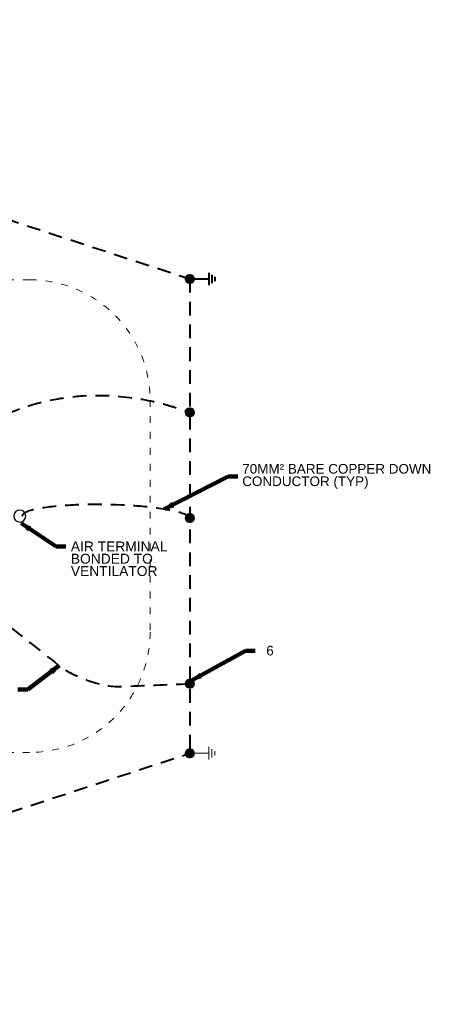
# Model space of a CAD drawing. Header units: inches. Extents: x -8534 to 5423, y -4988 to 1814.
# Tile 26 of 33: x -1245 to -836, y 420 to 1402. Entities that reach past the tile are written whole.
import ezdxf

# ---------------------------------------------------------------- set-up
doc = ezdxf.new("R2010")
doc.units = ezdxf.units.IN
doc.header["$LTSCALE"] = 200
doc.header["$MEASUREMENT"] = 0
doc.linetypes.add('DGN Style 2', pattern=[0.113678, 0.068207, -0.045471])
doc.linetypes.add('DGN Style 5', pattern=[0.079575, 0.034104, -0.045471])
for name, color, linetype, lineweight in [('A-FLOR', 30, 'Continuous', 0), ('E-DETL-TEXT', 3, 'Continuous', 0), ('E-GRND-CIRC', 4, 'Continuous', 40), ('Object', 7, 'Continuous', 30), ('SC Text', 7, 'Continuous', 0), ('SE Terminal', 7, 'Continuous', 0)]:
    doc.layers.add(name, color=color, linetype=linetype, lineweight=lineweight)
doc.styles.add('Notes', font='arial.ttf', dxfattribs={"height": 0.098425})
doc.styles.add('Notes_0', font='arial.ttf')
doc.styles.add('Title Block - General', font='arial.ttf', dxfattribs={"height": 0.12})
doc.dimstyles.new('EAST', dxfattribs={"dimtxt": 9.8425, "dimasz": 9.8425, "dimexe": 4.92125, "dimexo": 4.92125, "dimgap": 4.92125, "dimtad": 1, "dimdec": 0, "dimzin": 11, "dimdsep": 46, "dimlunit": 3, "dimtxsty": 'Notes_0', "dimblk": 'TerminatorOpen_0.5', "dimcen": 0.09, "dimclrd": 1, "dimadec": 4, "dimazin": 3, "dimtfac": 1, "dimtdec": 0, "dimtofl": 0, "dimtmove": 0, "dimatfit": 1, "dimldrblk": 'TerminatorOpen_0.5', "dimfxl": 1, "dimfrac": 2, "dimtolj": 1, "dimtzin": 11, "dimlwd": 30, "dimarcsym": 0})

# ---------------------------------------------------------------- blocks, each defined once
blk = doc.blocks.new('TerminatorOpen_0.5')
at = {"color": 0, "linetype": 'ByBlock', "lineweight": -2}
for q in [(-1, 0.25), (-1, 0), (-1, -0.25)]:
    blk.add_line((0, 0), q, dxfattribs=at)
blk = doc.blocks.new('1DIR_2')
at = {"layer": 'E-DETL-TEXT', "linetype": 'Continuous'}
blk.add_line((0.149125, 0), (-0.087875, 0), dxfattribs=at)
blk.add_solid([(0.023375, -0.02625), (0.023375, 0.0265), (0.149125, 0)], dxfattribs=at)
blk = doc.blocks.new('GROUND_15')
at = {"layer": 'E-DETL-TEXT', "linetype": 'Continuous'}
for p, q in [((0, 0), (0, -0.37525)), ((0.124875, -0.37525), (-0.125125, -0.37525)), ((0.083375, -0.437625), (-0.0835, -0.437625)), ((0.041625, -0.500125), (-0.04175, -0.500125))]:
    blk.add_line(p, q, dxfattribs=at)
blk = doc.blocks.new('GROUND_16')
at = {"layer": 'E-GRND-CIRC', "linetype": 'Continuous'}
for p, q in [((0, 0), (0, -0.37525)), ((0.124875, -0.37525), (-0.125125, -0.37525)), ((0.083375, -0.437625), (-0.0835, -0.437625)), ((0.041625, -0.500125), (-0.04175, -0.500125))]:
    blk.add_line(p, q, dxfattribs=at)

msp = doc.modelspace()

# ---------------------------------------------------------------- linework, layer by layer
at = {"layer": 'A-FLOR', "linetype": 'DGN Style 5', "lineweight": 13}
for p, q in [((-1235.47, 1142.92, 144), (-1742.73, 1142.92, 144)), ((-1115.47, 1022.92, 144), (-1115.47, 791.41, 144)), ((-1235.47, 671.41, 144), (-1742.73, 671.41, 144))]:
    msp.add_line(p, q, dxfattribs=at)
at = {"layer": 'A-FLOR', "linetype": 'DGN Style 5', "lineweight": 13, "extrusion": (0, 0, -1)}
for centre, start, end in [((1235.47, 1022.92, -144), 90, 180), ((1235.47, 791.41, -144), 180, 270)]:
    msp.add_arc(centre, 120, start, end, dxfattribs=at)
at = {"layer": 'E-GRND-CIRC', "linetype": 'DGN Style 2'}
for p, q in [((-1864.27, 1402.47, 109.99), (-1075.79, 1143.77, 109.99)), ((-1075.79, 1143.77, 109.99), (-1075.79, 670.56, 109.99)), ((-1839.27, 420.06, 109.99), (-1075.79, 670.56, 109.99))]:
    msp.add_line(p, q, dxfattribs=at)
at = {"layer": 'E-GRND-CIRC', "linetype": 'Continuous'}
for p, q in [((-1079.89, 1143.7, 109.42), (-1075.71, 1147.87, 109.42)), ((-1079.88, 1144.06, 109.42), (-1076.07, 1147.86, 109.42)), ((-1079.87, 1143.36, 109.42), (-1075.38, 1147.85, 109.42)), ((-1079.83, 1144.46, 109.42), (-1076.47, 1147.81, 109.42)), ((-1079.82, 1143.05, 109.42), (-1075.07, 1147.81, 109.42)), ((-1079.76, 1142.76, 109.42), (-1074.77, 1147.74, 109.42)), ((-1079.72, 1144.92, 109.42), (-1076.93, 1147.71, 109.42)), ((-1079.68, 1142.49, 109.42), (-1074.5, 1147.66, 109.42)), ((-1079.58, 1142.23, 109.42), (-1074.24, 1147.57, 109.42)), ((-1079.51, 1145.48, 109.42), (-1077.49, 1147.5, 109.42)), ((-1079.47, 1141.98, 109.42), (-1074, 1147.46, 109.42)), ((-1079.35, 1141.75, 109.42), (-1073.77, 1147.34, 109.42)), ((-1079.22, 1141.53, 109.42), (-1073.55, 1147.21, 109.42)), ((-1079.07, 1141.32, 109.42), (-1073.34, 1147.06, 109.42)), ((-1078.92, 1141.13, 109.42), (-1073.14, 1146.9, 109.42)), ((-1078.85, 1146.5, 109.42), (-1078.52, 1146.83, 109.42)), ((-1078.75, 1140.94, 109.42), (-1072.96, 1146.74, 109.42)), ((-1078.57, 1140.77, 109.42), (-1072.78, 1146.56, 109.42)), ((-1078.38, 1140.6, 109.42), (-1072.62, 1146.37, 109.42)), ((-1078.18, 1140.45, 109.42), (-1072.46, 1146.17, 109.42)), ((-1077.97, 1140.31, 109.42), (-1072.32, 1145.96, 109.42)), ((-1077.75, 1140.18, 109.42), (-1072.19, 1145.73, 109.42)), ((-1077.51, 1140.06, 109.42), (-1072.07, 1145.5, 109.42)), ((-1077.26, 1139.95, 109.42), (-1071.97, 1145.25, 109.42)), ((-1077, 1139.86, 109.42), (-1071.87, 1144.99, 109.42)), ((-1076.72, 1139.78, 109.42), (-1071.8, 1144.71, 109.42)), ((-1076.43, 1139.73, 109.42), (-1071.74, 1144.42, 109.42)), ((-1076.11, 1139.69, 109.42), (-1071.7, 1144.1, 109.42)), ((-1075.77, 1139.68, 109.42), (-1071.69, 1143.76, 109.42)), ((-1075.4, 1139.69, 109.42), (-1071.71, 1143.39, 109.42)), ((-1074.99, 1139.76, 109.42), (-1071.77, 1142.97, 109.42)), ((-1074.51, 1139.88, 109.42), (-1071.9, 1142.49, 109.42)), ((-1073.89, 1140.14, 109.42), (-1072.15, 1141.88, 109.42)), ((-1079.89, 1010.52, 109.99), (-1075.71, 1014.7, 109.99)), ((-1079.88, 1010.88, 109.99), (-1076.07, 1014.69, 109.99)), ((-1079.87, 1010.19, 109.99), (-1075.38, 1014.68, 109.99)), ((-1079.83, 1011.29, 109.99), (-1076.47, 1014.64, 109.99)), ((-1079.82, 1009.88, 109.99), (-1075.07, 1014.63, 109.99)), ((-1079.76, 1009.59, 109.99), (-1074.77, 1014.57, 109.99)), ((-1079.72, 1011.74, 109.99), (-1076.93, 1014.54, 109.99)), ((-1079.68, 1009.31, 109.99), (-1074.5, 1014.49, 109.99)), ((-1079.58, 1009.06, 109.99), (-1074.24, 1014.4, 109.99)), ((-1079.51, 1012.31, 109.99), (-1077.49, 1014.33, 109.99)), ((-1079.47, 1008.81, 109.99), (-1074, 1014.29, 109.99)), ((-1079.35, 1008.58, 109.99), (-1073.77, 1014.17, 109.99)), ((-1079.22, 1008.36, 109.99), (-1073.55, 1014.03, 109.99)), ((-1079.07, 1008.15, 109.99), (-1073.34, 1013.89, 109.99)), ((-1078.92, 1007.95, 109.99), (-1073.14, 1013.73, 109.99)), ((-1078.85, 1013.33, 109.99), (-1078.52, 1013.66, 109.99)), ((-1078.75, 1007.77, 109.99), (-1072.96, 1013.56, 109.99)), ((-1078.57, 1007.59, 109.99), (-1072.78, 1013.38, 109.99)), ((-1078.38, 1007.43, 109.99), (-1072.62, 1013.2, 109.99)), ((-1078.18, 1007.28, 109.99), (-1072.46, 1013, 109.99)), ((-1077.97, 1007.13, 109.99), (-1072.32, 1012.78, 109.99)), ((-1077.75, 1007, 109.99), (-1072.19, 1012.56, 109.99)), ((-1077.51, 1006.88, 109.99), (-1072.07, 1012.33, 109.99)), ((-1077.26, 1006.78, 109.99), (-1071.97, 1012.08, 109.99)), ((-1077, 1006.69, 109.99), (-1071.87, 1011.82, 109.99)), ((-1076.72, 1006.61, 109.99), (-1071.8, 1011.54, 109.99)), ((-1076.43, 1006.55, 109.99), (-1071.74, 1011.24, 109.99)), ((-1076.11, 1006.52, 109.99), (-1071.7, 1010.93, 109.99)), ((-1075.77, 1006.5, 109.99), (-1071.69, 1010.59, 109.99)), ((-1075.4, 1006.52, 109.99), (-1071.71, 1010.21, 109.99)), ((-1074.99, 1006.58, 109.99), (-1071.77, 1009.8, 109.99)), ((-1074.51, 1006.71, 109.99), (-1071.9, 1009.32, 109.99)), ((-1073.89, 1006.97, 109.99), (-1072.15, 1008.71, 109.99)), ((-1079.89, 905.21, 109.42), (-1075.71, 909.38, 109.42)), ((-1079.88, 905.57, 109.42), (-1076.07, 909.37, 109.42)), ((-1079.87, 904.87, 109.42), (-1075.38, 909.36, 109.42)), ((-1079.83, 905.97, 109.42), (-1076.47, 909.33, 109.42)), ((-1079.82, 904.56, 109.42), (-1075.07, 909.32, 109.42)), ((-1079.76, 904.27, 109.42), (-1074.77, 909.26, 109.42)), ((-1079.72, 906.43, 109.42), (-1076.93, 909.22, 109.42)), ((-1079.68, 904, 109.42), (-1074.5, 909.18, 109.42)), ((-1079.58, 903.74, 109.42), (-1074.24, 909.08, 109.42)), ((-1079.51, 906.99, 109.42), (-1077.49, 909.01, 109.42)), ((-1079.47, 903.5, 109.42), (-1074, 908.97, 109.42)), ((-1079.35, 903.26, 109.42), (-1073.77, 908.85, 109.42)), ((-1079.22, 903.04, 109.42), (-1073.55, 908.72, 109.42)), ((-1079.07, 902.84, 109.42), (-1073.34, 908.57, 109.42)), ((-1078.92, 902.64, 109.42), (-1073.14, 908.41, 109.42)), ((-1078.85, 908.01, 109.42), (-1078.52, 908.34, 109.42)), ((-1078.75, 902.45, 109.42), (-1072.96, 908.25, 109.42)), ((-1078.57, 902.28, 109.42), (-1072.78, 908.07, 109.42)), ((-1078.38, 902.11, 109.42), (-1072.62, 907.88, 109.42)), ((-1078.18, 901.96, 109.42), (-1072.46, 907.68, 109.42)), ((-1077.97, 901.82, 109.42), (-1072.32, 907.47, 109.42)), ((-1077.75, 901.69, 109.42), (-1072.19, 907.25, 109.42)), ((-1077.51, 901.57, 109.42), (-1072.07, 907.01, 109.42)), ((-1077.26, 901.46, 109.42), (-1071.97, 906.76, 109.42)), ((-1077, 901.37, 109.42), (-1071.87, 906.5, 109.42)), ((-1076.72, 901.3, 109.42), (-1071.8, 906.22, 109.42)), ((-1076.43, 901.24, 109.42), (-1071.74, 905.93, 109.42)), ((-1076.11, 901.2, 109.42), (-1071.7, 905.61, 109.42)), ((-1075.77, 901.19, 109.42), (-1071.69, 905.27, 109.42)), ((-1075.4, 901.21, 109.42), (-1071.71, 904.9, 109.42)), ((-1074.99, 901.27, 109.42), (-1071.77, 904.48, 109.42)), ((-1074.51, 901.39, 109.42), (-1071.9, 904, 109.42)), ((-1073.89, 901.65, 109.42), (-1072.15, 903.39, 109.42)), ((-1079.89, 739.87, 109.99), (-1075.71, 744.04, 109.99)), ((-1079.88, 740.23, 109.99), (-1076.07, 744.03, 109.99)), ((-1079.87, 739.53, 109.99), (-1075.38, 744.02, 109.99)), ((-1079.83, 740.63, 109.99), (-1076.47, 743.99, 109.99)), ((-1079.82, 739.22, 109.99), (-1075.07, 743.98, 109.99)), ((-1079.76, 738.93, 109.99), (-1074.77, 743.92, 109.99)), ((-1079.72, 741.09, 109.99), (-1076.93, 743.88, 109.99)), ((-1079.68, 738.66, 109.99), (-1074.5, 743.84, 109.99)), ((-1079.58, 738.4, 109.99), (-1074.24, 743.74, 109.99)), ((-1079.51, 741.65, 109.99), (-1077.49, 743.67, 109.99)), ((-1079.47, 738.16, 109.99), (-1074, 743.63, 109.99)), ((-1079.35, 737.92, 109.99), (-1073.77, 743.51, 109.99)), ((-1079.22, 737.7, 109.99), (-1073.55, 743.38, 109.99)), ((-1079.07, 737.5, 109.99), (-1073.34, 743.23, 109.99)), ((-1078.92, 737.3, 109.99), (-1073.14, 743.07, 109.99)), ((-1078.85, 742.67, 109.99), (-1078.52, 743, 109.99)), ((-1078.75, 737.11, 109.99), (-1072.96, 742.91, 109.99)), ((-1078.57, 736.94, 109.99), (-1072.78, 742.73, 109.99)), ((-1078.38, 736.77, 109.99), (-1072.62, 742.54, 109.99)), ((-1078.18, 736.62, 109.99), (-1072.46, 742.34, 109.99)), ((-1077.97, 736.48, 109.99), (-1072.32, 742.13, 109.99)), ((-1077.75, 736.35, 109.99), (-1072.19, 741.91, 109.99)), ((-1077.51, 736.23, 109.99), (-1072.07, 741.67, 109.99)), ((-1077.26, 736.12, 109.99), (-1071.97, 741.42, 109.99)), ((-1077, 736.03, 109.99), (-1071.87, 741.16, 109.99)), ((-1076.72, 735.96, 109.99), (-1071.8, 740.88, 109.99)), ((-1076.43, 735.9, 109.99), (-1071.74, 740.59, 109.99)), ((-1076.11, 735.86, 109.99), (-1071.7, 740.27, 109.99)), ((-1075.77, 735.85, 109.99), (-1071.69, 739.93, 109.99)), ((-1075.4, 735.87, 109.99), (-1071.71, 739.56, 109.99)), ((-1074.99, 735.93, 109.99), (-1071.77, 739.14, 109.99)), ((-1074.51, 736.05, 109.99), (-1071.9, 738.66, 109.99)), ((-1073.89, 736.31, 109.99), (-1072.15, 738.05, 109.99)), ((-1079.89, 670.48, 109.42), (-1075.71, 674.66, 109.42)), ((-1079.88, 670.84, 109.42), (-1076.07, 674.65, 109.42)), ((-1079.87, 670.15, 109.42), (-1075.38, 674.64, 109.42)), ((-1079.83, 671.24, 109.42), (-1076.47, 674.6, 109.42)), ((-1079.82, 669.84, 109.42), (-1075.07, 674.59, 109.42)), ((-1079.76, 669.55, 109.42), (-1074.77, 674.53, 109.42)), ((-1079.72, 671.7, 109.42), (-1076.93, 674.49, 109.42)), ((-1079.68, 669.27, 109.42), (-1074.5, 674.45, 109.42)), ((-1079.58, 669.01, 109.42), (-1074.24, 674.35, 109.42)), ((-1079.51, 672.27, 109.42), (-1077.49, 674.28, 109.42)), ((-1079.47, 668.77, 109.42), (-1074, 674.24, 109.42)), ((-1079.35, 668.54, 109.42), (-1073.77, 674.12, 109.42)), ((-1079.22, 668.32, 109.42), (-1073.55, 673.99, 109.42)), ((-1079.07, 668.11, 109.42), (-1073.34, 673.84, 109.42)), ((-1078.92, 667.91, 109.42), (-1073.14, 673.69, 109.42)), ((-1078.85, 673.29, 109.42), (-1078.52, 673.62, 109.42)), ((-1078.75, 667.73, 109.42), (-1072.96, 673.52, 109.42)), ((-1078.57, 667.55, 109.42), (-1072.78, 673.34, 109.42)), ((-1078.38, 667.39, 109.42), (-1072.62, 673.15, 109.42)), ((-1078.18, 667.23, 109.42), (-1072.46, 672.95, 109.42)), ((-1077.97, 667.09, 109.42), (-1072.32, 672.74, 109.42)), ((-1077.75, 666.96, 109.42), (-1072.19, 672.52, 109.42)), ((-1077.51, 666.84, 109.42), (-1072.07, 672.28, 109.42)), ((-1077.26, 666.74, 109.42), (-1071.97, 672.04, 109.42)), ((-1077, 666.64, 109.42), (-1071.87, 671.77, 109.42)), ((-1076.72, 666.57, 109.42), (-1071.8, 671.49, 109.42)), ((-1076.43, 666.51, 109.42), (-1071.74, 671.2, 109.42)), ((-1076.11, 666.47, 109.42), (-1071.7, 670.88, 109.42)), ((-1075.77, 666.46, 109.42), (-1071.69, 670.54, 109.42)), ((-1075.4, 666.48, 109.42), (-1071.71, 670.17, 109.42)), ((-1074.99, 666.54, 109.42), (-1071.77, 669.76, 109.42)), ((-1074.51, 666.67, 109.42), (-1071.9, 669.28, 109.42)), ((-1073.89, 666.92, 109.42), (-1072.15, 668.66, 109.42))]:
    msp.add_line(p, q, dxfattribs=at)
for centre in [(-1075.79, 1143.77, 109.42), (-1075.79, 1010.6, 109.99), (-1075.79, 905.29, 109.42), (-1075.79, 739.94, 109.99), (-1075.79, 670.56, 109.42)]:
    msp.add_circle(centre, 4.1, dxfattribs=at)
at = {"layer": 'E-GRND-CIRC', "linetype": 'DGN Style 2', "extrusion": (-0.283988, -0.241441, 0.927932)}
msp.add_ellipse((-1159.28, 905.79, 84), major_axis=(83.71, -1.33, 25.27), ratio=0.1513, start_param=0, end_param=3.141593, dxfattribs=at)
at = {"layer": 'E-GRND-CIRC', "linetype": 'DGN Style 2'}
msp.add_open_spline([(-1258.25, 1008.99, 0.51), (-1165.08, 1049.93, 8.56), (-1076.57, 1010.59, 109.99), (-1076.57, 1010.59, 109.99)], degree=3, dxfattribs=at)
msp.add_open_spline([(-1253.71, 795.5), (-1237.33, 782.61, 26.69), (-1220.95, 769.72, 53.37), (-1204.57, 756.84, 80.06), (-1194.25, 748.72, 96.86), (-1164.99, 736.29, 84.07), (-1144.54, 737.13, 90.01), (-1121.62, 738.07, 96.67), (-1098.7, 739.01, 103.33), (-1075.79, 739.94, 109.99)], degree=3, knots=[0, 0, 0, 0, 0.428273, 0.428273, 0.428273, 0.697935, 0.697935, 0.697935, 1, 1, 1, 1], dxfattribs=at)
at = {"layer": 'Object', "color": 4, "linetype": 'Continuous', "lineweight": 30, "extrusion": (0, 0, -1)}
msp.add_circle((1245.38, 907.16, -152), 6, dxfattribs=at)
at = {"layer": 'SE Terminal', "color": 4, "linetype": 'Continuous', "lineweight": 30}
msp.add_line((-1245.38, 907.16, 152), (-1245.38, 907.16, 168), dxfattribs=at)

# ---------------------------------------------------------------- block references
at = {"layer": 'E-DETL-TEXT', "linetype": 'Continuous'}
msp.add_blockref('1DIR_2', (-1237.69, 782.9, 26.1), dxfattribs=at)
at = {"layer": 'E-DETL-TEXT', "linetype": 'Continuous', "xscale": 50, "yscale": 50, "zscale": 50, "rotation": 90}
msp.add_blockref('GROUND_15', (-1075.79, 670.56, 109.99), dxfattribs=at)
at = {"layer": 'E-GRND-CIRC', "linetype": 'Continuous', "xscale": 50, "yscale": 50, "zscale": 50, "rotation": 90}
msp.add_blockref('GROUND_16', (-1075.79, 1143.77, 109.99), dxfattribs=at)

# ---------------------------------------------------------------- texts
at = {"layer": 'E-DETL-TEXT', "insert": (-1194.39, 881.89, 109.99), "char_height": 9.8425, "width": 102.66, "attachment_point": 1, "line_spacing_factor": 0.75, "style": 'Notes'}
msp.add_mtext('AIR TERMINAL BONDED TO VENTILATOR', dxfattribs=at)
at = {"layer": 'SC Text', "linetype": 'DGN Style 2', "char_height": 9.6, "attachment_point": 1, "style": 'Title Block - General'}
for s, insert, line_spacing_factor in [('70MM² BARE COPPER DOWN\\PCONDUCTOR (TYP)', (-1023.58, 959.16, 103.84), 0.776524), ('6', (-999.64, 777.76, 109.99), 0.6)]:
    msp.add_mtext(s, dxfattribs=dict(at, insert=insert, line_spacing_factor=line_spacing_factor))

# ---------------------------------------------------------------- leaders
at = {"layer": 'E-DETL-TEXT', "annotation_type": 0, "has_hookline": 1, "hookline_direction": 0, "text_width": 95.77}
msp.add_leader([(-1243.81, 899.97, 109.99), (-1209.17, 876.97, 109.99), (-1199.33, 876.97, 109.99)], dimstyle='EAST', override={"dimtad": 0, "dimclrd": 0, "dimlwd": 65534}, dxfattribs=at)
at = {"layer": 'SC Text', "color": 1, "linetype": 'Continuous', "lineweight": 30, "annotation_type": 0, "has_hookline": 1}
for points, override, hookline_direction, text_width in [([(-1101.49, 914.08, 103.84), (-1037.71, 946.82, 103.84), (-1027.87, 946.82, 103.84)], {"dimtad": 0, "dimclrd": 0, "dimlwd": 65534}, 0, 186.79), ([(-1073.5, 743.35, 109.99), (-1020.5, 772.9, 109.99), (-1010.66, 772.9, 109.99)], {"dimgap": -4.92125, "dimtad": 0, "dimclrd": 0, "dimlwd": 65534}, 0, 6.34), ([(-1206.1, 758.04, 77.56), (-1237.24, 734.06, 77.56), (-1247.09, 734.06, 77.56)], {"dimgap": -4.92125, "dimtad": 0, "dimclrd": 0, "dimlwd": 65534}, 1, 4.71)]:
    msp.add_leader(points, dimstyle='EAST', override=override, dxfattribs=dict(at, hookline_direction=hookline_direction, text_width=text_width))

doc.saveas('drawing.dxf')
